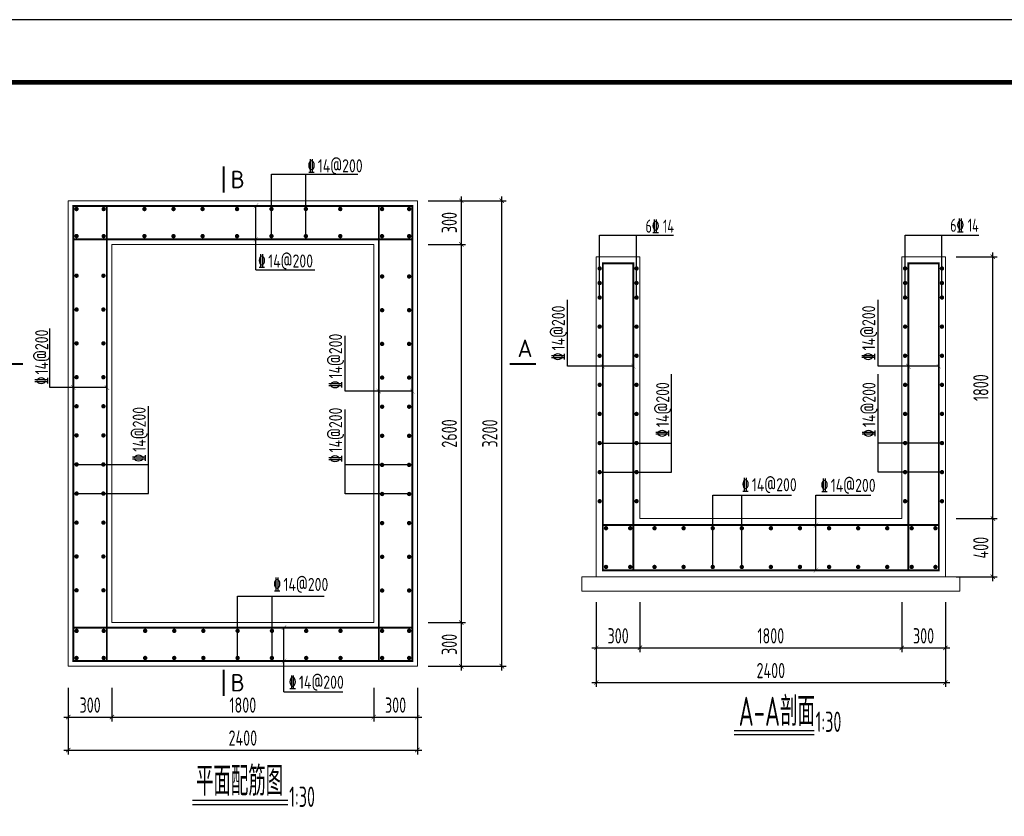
# Model space of a CAD drawing. Extents: x 1154951 to 1182252, y 3484725 to 3514600.
# Tile 4 of 55: x 1160615 to 1167385, y 3492020 to 3497496. Entities that reach past the tile are written whole.
import ezdxf
from ezdxf.enums import TextEntityAlignment as Align

# ---------------------------------------------------------------- set-up
doc = ezdxf.new("R2010")
doc.units = 0
doc.layers.get('0').update_dxf_attribs({"linetype": 'CONTINUOUS'})
doc.layers.get('Defpoints').update_dxf_attribs({"linetype": 'CONTINUOUS'})
for name, color, linetype in [('DIM', 4, 'CONTINUOUS'), ('GPSCOMMON', 7, 'CONTINUOUS'), ('REIN', 1, 'CONTINUOUS'), ('THICK', 6, 'CONTINUOUS')]:
    doc.layers.add(name, color=color, linetype=linetype)
doc.layers.add('JG', color=7, linetype='CONTINUOUS', lineweight=20)
doc.styles.add('gpshz', font='tssdeng.shx', dxfattribs={"width": 0.8, "height": 2.5, "bigfont": 'hztxt.shx'})
doc.styles.add('TSSD_Dimension', font='tssdeng.shx', dxfattribs={"width": 0.7, "bigfont": 'Hztxt.shx'})
doc.styles.add('TSSD_Rein', font='tssdeng.shx', dxfattribs={"width": 0.7, "bigfont": 'hztxt.shx'})
doc.styles.add('图签', font='txt', dxfattribs={"width": 0.66})
doc.dimstyles.new('TSSD_30_30', dxfattribs={"dimtxt": 105, "dimasz": 30, "dimexe": 30, "dimexo": 75, "dimgap": 30, "dimtad": 1, "dimdec": 0, "dimzin": 0, "dimdsep": 46, "dimtxsty": 'TSSD_Dimension', "dimblk": 'ARCHTICK', "dimblk1": 'ARCHTICK', "dimblk2": 'ARCHTICK', "dimcen": 0, "dimdle": 30, "dimclrt": 7, "dimadec": 0, "dimazin": 0, "dimtfac": 1, "dimtdec": 0, "dimtix": 1, "dimtmove": 2, "dimatfit": 3, "dimfxl": 0, "dimtolj": 1, "dimtzin": 0, "dimarcsym": 0})

# ---------------------------------------------------------------- blocks, each defined once
blk = doc.blocks.new('_ARCHTICK')
at = {"color": 0, "linetype": 'ByBlock', "const_width": 0.15}
blk.add_lwpolyline([(-0.5, -0.5), (0.5, 0.5)], dxfattribs=at)
blk = doc.blocks.new('*D366')
at = {"layer": 'Defpoints', "color": 0}
for p in [(1160949.5, 3492978), (1161249.5, 3492978), (1161249.5, 3492701.9)]:
    blk.add_point(p, dxfattribs=at)
at = {"layer": 'DIM', "color": 0, "lineweight": -2}
for p, q in [((1160949.5, 3492903), (1160949.5, 3492671.9)), ((1161249.5, 3492903), (1161249.5, 3492671.9)), ((1160919.5, 3492701.9), (1161279.5, 3492701.9))]:
    blk.add_line(p, q, dxfattribs=at)
at = {"layer": 'DIM', "color": 0, "lineweight": -2, "xscale": 30, "yscale": 30, "zscale": 30, "rotation": 180}
blk.add_blockref('_ARCHTICK', (1160949.5, 3492701.9), dxfattribs=at)
at = {"layer": 'DIM', "color": 0, "lineweight": -2, "xscale": 30, "yscale": 30, "zscale": 30}
blk.add_blockref('_ARCHTICK', (1161249.5, 3492701.9), dxfattribs=at)
at = {"layer": 'DIM', "color": 7, "insert": (1161099.5, 3492784.4), "char_height": 105, "attachment_point": 5, "style": 'TSSD_Dimension'}
blk.add_mtext('\\A1;300', dxfattribs=at)
blk = doc.blocks.new('*D367')
at = {"layer": 'Defpoints', "color": 0}
for p in [(1161249.5, 3492978), (1163049.5, 3492978), (1163049.5, 3492701.9)]:
    blk.add_point(p, dxfattribs=at)
at = {"layer": 'DIM', "color": 0, "lineweight": -2}
for p, q in [((1161249.5, 3492903), (1161249.5, 3492671.9)), ((1163049.5, 3492903), (1163049.5, 3492671.9)), ((1161219.5, 3492701.9), (1163079.5, 3492701.9))]:
    blk.add_line(p, q, dxfattribs=at)
at = {"layer": 'DIM', "color": 0, "lineweight": -2, "xscale": 30, "yscale": 30, "zscale": 30, "rotation": 180}
blk.add_blockref('_ARCHTICK', (1161249.5, 3492701.9), dxfattribs=at)
at = {"layer": 'DIM', "color": 0, "lineweight": -2, "xscale": 30, "yscale": 30, "zscale": 30}
blk.add_blockref('_ARCHTICK', (1163049.5, 3492701.9), dxfattribs=at)
at = {"layer": 'DIM', "color": 7, "insert": (1162149.5, 3492784.4), "char_height": 105, "attachment_point": 5, "style": 'TSSD_Dimension'}
blk.add_mtext('\\A1;1800', dxfattribs=at)
blk = doc.blocks.new('*D368')
at = {"layer": 'Defpoints', "color": 0}
for p in [(1163049.5, 3492978), (1163349.5, 3492978), (1163349.5, 3492701.9)]:
    blk.add_point(p, dxfattribs=at)
at = {"layer": 'DIM', "color": 0, "lineweight": -2}
for p, q in [((1163049.5, 3492903), (1163049.5, 3492671.9)), ((1163349.5, 3492903), (1163349.5, 3492671.9)), ((1163019.5, 3492701.9), (1163379.5, 3492701.9))]:
    blk.add_line(p, q, dxfattribs=at)
at = {"layer": 'DIM', "color": 0, "lineweight": -2, "xscale": 30, "yscale": 30, "zscale": 30, "rotation": 180}
blk.add_blockref('_ARCHTICK', (1163049.5, 3492701.9), dxfattribs=at)
at = {"layer": 'DIM', "color": 0, "lineweight": -2, "xscale": 30, "yscale": 30, "zscale": 30}
blk.add_blockref('_ARCHTICK', (1163349.5, 3492701.9), dxfattribs=at)
at = {"layer": 'DIM', "color": 7, "insert": (1163199.5, 3492784.4), "char_height": 105, "attachment_point": 5, "style": 'TSSD_Dimension'}
blk.add_mtext('\\A1;300', dxfattribs=at)
blk = doc.blocks.new('*D369')
at = {"layer": 'Defpoints', "color": 0}
for p in [(1160949.5, 3492978), (1163349.5, 3492978), (1163349.5, 3492475.3)]:
    blk.add_point(p, dxfattribs=at)
at = {"layer": 'DIM', "color": 0, "lineweight": -2}
for p, q in [((1160949.5, 3492903), (1160949.5, 3492445.3)), ((1163349.5, 3492903), (1163349.5, 3492445.3)), ((1160919.5, 3492475.3), (1163379.5, 3492475.3))]:
    blk.add_line(p, q, dxfattribs=at)
at = {"layer": 'DIM', "color": 0, "lineweight": -2, "xscale": 30, "yscale": 30, "zscale": 30, "rotation": 180}
blk.add_blockref('_ARCHTICK', (1160949.5, 3492475.3), dxfattribs=at)
at = {"layer": 'DIM', "color": 0, "lineweight": -2, "xscale": 30, "yscale": 30, "zscale": 30}
blk.add_blockref('_ARCHTICK', (1163349.5, 3492475.3), dxfattribs=at)
at = {"layer": 'DIM', "color": 7, "insert": (1162149.5, 3492557.8), "char_height": 105, "attachment_point": 5, "style": 'TSSD_Dimension'}
blk.add_mtext('\\A1;2400', dxfattribs=at)
blk = doc.blocks.new('*D370')
at = {"layer": 'Defpoints', "color": 0}
for p in [(1163349.5, 3496251.5), (1163349.5, 3495951.5), (1163651.4, 3495951.5)]:
    blk.add_point(p, dxfattribs=at)
at = {"layer": 'DIM', "color": 0, "lineweight": -2}
for p, q in [((1163424.5, 3496251.5), (1163681.4, 3496251.5)), ((1163651.4, 3496281.5), (1163651.4, 3495921.5)), ((1163424.5, 3495951.5), (1163681.4, 3495951.5))]:
    blk.add_line(p, q, dxfattribs=at)
at = {"layer": 'DIM', "color": 0, "lineweight": -2, "xscale": 30, "yscale": 30, "zscale": 30}
for p, rotation in [((1163651.4, 3496251.5), 90), ((1163651.4, 3495951.5), 270)]:
    blk.add_blockref('_ARCHTICK', p, dxfattribs=dict(at, rotation=rotation))
at = {"layer": 'DIM', "color": 7, "insert": (1163568.9, 3496101.5), "char_height": 105, "attachment_point": 5, "rotation": 90, "style": 'TSSD_Dimension'}
blk.add_mtext('\\A1;300', dxfattribs=at)
blk = doc.blocks.new('*D371')
at = {"layer": 'Defpoints', "color": 0}
for p in [(1163349.5, 3495951.5), (1163349.5, 3493351.5), (1163651.4, 3493351.5)]:
    blk.add_point(p, dxfattribs=at)
at = {"layer": 'DIM', "color": 0, "lineweight": -2}
for p, q in [((1163651.4, 3495981.5), (1163651.4, 3493321.5)), ((1163424.5, 3495951.5), (1163681.4, 3495951.5)), ((1163424.5, 3493351.5), (1163681.4, 3493351.5))]:
    blk.add_line(p, q, dxfattribs=at)
at = {"layer": 'DIM', "color": 0, "lineweight": -2, "xscale": 30, "yscale": 30, "zscale": 30}
for p, rotation in [((1163651.4, 3495951.5), 90), ((1163651.4, 3493351.5), 270)]:
    blk.add_blockref('_ARCHTICK', p, dxfattribs=dict(at, rotation=rotation))
at = {"layer": 'DIM', "color": 7, "insert": (1163568.9, 3494651.5), "char_height": 105, "attachment_point": 5, "rotation": 90, "style": 'TSSD_Dimension'}
blk.add_mtext('\\A1;2600', dxfattribs=at)
blk = doc.blocks.new('*D372')
at = {"layer": 'Defpoints', "color": 0}
for p in [(1163349.5, 3493351.5), (1163349.5, 3493051.5), (1163651.4, 3493051.5)]:
    blk.add_point(p, dxfattribs=at)
at = {"layer": 'DIM', "color": 0, "lineweight": -2}
for p, q in [((1163651.4, 3493381.5), (1163651.4, 3493021.5)), ((1163424.5, 3493351.5), (1163681.4, 3493351.5)), ((1163424.5, 3493051.5), (1163681.4, 3493051.5))]:
    blk.add_line(p, q, dxfattribs=at)
at = {"layer": 'DIM', "color": 0, "lineweight": -2, "xscale": 30, "yscale": 30, "zscale": 30}
for p, rotation in [((1163651.4, 3493351.5), 90), ((1163651.4, 3493051.5), 270)]:
    blk.add_blockref('_ARCHTICK', p, dxfattribs=dict(at, rotation=rotation))
at = {"layer": 'DIM', "color": 7, "insert": (1163568.9, 3493201.5), "char_height": 105, "attachment_point": 5, "rotation": 90, "style": 'TSSD_Dimension'}
blk.add_mtext('\\A1;300', dxfattribs=at)
blk = doc.blocks.new('*D373')
at = {"layer": 'Defpoints', "color": 0}
for p in [(1163349.5, 3496251.5), (1163929.8, 3496251.5), (1163349.5, 3493051.5)]:
    blk.add_point(p, dxfattribs=at)
at = {"layer": 'DIM', "color": 0, "lineweight": -2}
for p, q in [((1163424.5, 3496251.5), (1163959.8, 3496251.5)), ((1163929.8, 3493021.5), (1163929.8, 3496281.5)), ((1163424.5, 3493051.5), (1163959.8, 3493051.5))]:
    blk.add_line(p, q, dxfattribs=at)
at = {"layer": 'DIM', "color": 0, "lineweight": -2, "xscale": 30, "yscale": 30, "zscale": 30}
for p, rotation in [((1163929.8, 3496251.5), 90), ((1163929.8, 3493051.5), 270)]:
    blk.add_blockref('_ARCHTICK', p, dxfattribs=dict(at, rotation=rotation))
at = {"layer": 'DIM', "color": 7, "insert": (1163847.3, 3494651.5), "char_height": 105, "attachment_point": 5, "rotation": 90, "style": 'TSSD_Dimension'}
blk.add_mtext('\\A1;3200', dxfattribs=at)
blk = doc.blocks.new('*D374')
at = {"layer": 'Defpoints', "color": 0}
for p in [(1164579.5, 3493566.6), (1164879.5, 3493566.6), (1164879.5, 3493177.9)]:
    blk.add_point(p, dxfattribs=at)
at = {"layer": 'DIM', "color": 0, "lineweight": -2}
for p, q in [((1164579.5, 3493491.6), (1164579.5, 3493147.9)), ((1164879.5, 3493491.6), (1164879.5, 3493147.9)), ((1164549.5, 3493177.9), (1164909.5, 3493177.9))]:
    blk.add_line(p, q, dxfattribs=at)
at = {"layer": 'DIM', "color": 0, "lineweight": -2, "xscale": 30, "yscale": 30, "zscale": 30, "rotation": 180}
blk.add_blockref('_ARCHTICK', (1164579.5, 3493177.9), dxfattribs=at)
at = {"layer": 'DIM', "color": 0, "lineweight": -2, "xscale": 30, "yscale": 30, "zscale": 30}
blk.add_blockref('_ARCHTICK', (1164879.5, 3493177.9), dxfattribs=at)
at = {"layer": 'DIM', "color": 7, "insert": (1164729.5, 3493260.4), "char_height": 105, "attachment_point": 5, "style": 'TSSD_Dimension'}
blk.add_mtext('\\A1;300', dxfattribs=at)
blk = doc.blocks.new('*D375')
at = {"layer": 'Defpoints', "color": 0}
for p in [(1164879.5, 3493566.6), (1166679.5, 3493566.6), (1166679.5, 3493177.9)]:
    blk.add_point(p, dxfattribs=at)
at = {"layer": 'DIM', "color": 0, "lineweight": -2}
for p, q in [((1164879.5, 3493491.6), (1164879.5, 3493147.9)), ((1166679.5, 3493491.6), (1166679.5, 3493147.9)), ((1164849.5, 3493177.9), (1166709.5, 3493177.9))]:
    blk.add_line(p, q, dxfattribs=at)
at = {"layer": 'DIM', "color": 0, "lineweight": -2, "xscale": 30, "yscale": 30, "zscale": 30, "rotation": 180}
blk.add_blockref('_ARCHTICK', (1164879.5, 3493177.9), dxfattribs=at)
at = {"layer": 'DIM', "color": 0, "lineweight": -2, "xscale": 30, "yscale": 30, "zscale": 30}
blk.add_blockref('_ARCHTICK', (1166679.5, 3493177.9), dxfattribs=at)
at = {"layer": 'DIM', "color": 7, "insert": (1165779.5, 3493260.4), "char_height": 105, "attachment_point": 5, "style": 'TSSD_Dimension'}
blk.add_mtext('\\A1;1800', dxfattribs=at)
blk = doc.blocks.new('*D376')
at = {"layer": 'Defpoints', "color": 0}
for p in [(1166679.5, 3493566.6), (1166979.5, 3493566.6), (1166979.5, 3493177.9)]:
    blk.add_point(p, dxfattribs=at)
at = {"layer": 'DIM', "color": 0, "lineweight": -2}
for p, q in [((1166679.5, 3493491.6), (1166679.5, 3493147.9)), ((1166979.5, 3493491.6), (1166979.5, 3493147.9)), ((1166649.5, 3493177.9), (1167009.5, 3493177.9))]:
    blk.add_line(p, q, dxfattribs=at)
at = {"layer": 'DIM', "color": 0, "lineweight": -2, "xscale": 30, "yscale": 30, "zscale": 30, "rotation": 180}
blk.add_blockref('_ARCHTICK', (1166679.5, 3493177.9), dxfattribs=at)
at = {"layer": 'DIM', "color": 0, "lineweight": -2, "xscale": 30, "yscale": 30, "zscale": 30}
blk.add_blockref('_ARCHTICK', (1166979.5, 3493177.9), dxfattribs=at)
at = {"layer": 'DIM', "color": 7, "insert": (1166829.5, 3493260.4), "char_height": 105, "attachment_point": 5, "style": 'TSSD_Dimension'}
blk.add_mtext('\\A1;300', dxfattribs=at)
blk = doc.blocks.new('*D377')
at = {"layer": 'Defpoints', "color": 0}
for p in [(1164579.5, 3493566.6), (1166979.5, 3493566.6), (1166979.5, 3492939.3)]:
    blk.add_point(p, dxfattribs=at)
at = {"layer": 'DIM', "color": 0, "lineweight": -2}
for p, q in [((1164579.5, 3493491.6), (1164579.5, 3492909.3)), ((1166979.5, 3493491.6), (1166979.5, 3492909.3)), ((1164549.5, 3492939.3), (1167009.5, 3492939.3))]:
    blk.add_line(p, q, dxfattribs=at)
at = {"layer": 'DIM', "color": 0, "lineweight": -2, "xscale": 30, "yscale": 30, "zscale": 30, "rotation": 180}
blk.add_blockref('_ARCHTICK', (1164579.5, 3492939.3), dxfattribs=at)
at = {"layer": 'DIM', "color": 0, "lineweight": -2, "xscale": 30, "yscale": 30, "zscale": 30}
blk.add_blockref('_ARCHTICK', (1166979.5, 3492939.3), dxfattribs=at)
at = {"layer": 'DIM', "color": 7, "insert": (1165779.5, 3493021.8), "char_height": 105, "attachment_point": 5, "style": 'TSSD_Dimension'}
blk.add_mtext('\\A1;2400', dxfattribs=at)
blk = doc.blocks.new('*D378')
at = {"layer": 'Defpoints', "color": 0}
for p in [(1166979.5, 3494066.6), (1167305.6, 3494066.6), (1166979.5, 3493666.6)]:
    blk.add_point(p, dxfattribs=at)
at = {"layer": 'DIM', "color": 0, "lineweight": -2}
for p, q in [((1167054.5, 3494066.6), (1167335.6, 3494066.6)), ((1167305.6, 3493636.6), (1167305.6, 3494096.6)), ((1167054.5, 3493666.6), (1167335.6, 3493666.6))]:
    blk.add_line(p, q, dxfattribs=at)
at = {"layer": 'DIM', "color": 0, "lineweight": -2, "xscale": 30, "yscale": 30, "zscale": 30}
for p, rotation in [((1167305.6, 3494066.6), 90), ((1167305.6, 3493666.6), 270)]:
    blk.add_blockref('_ARCHTICK', p, dxfattribs=dict(at, rotation=rotation))
at = {"layer": 'DIM', "color": 7, "insert": (1167223.1, 3493866.6), "char_height": 105, "attachment_point": 5, "rotation": 90, "style": 'TSSD_Dimension'}
blk.add_mtext('\\A1;400', dxfattribs=at)
blk = doc.blocks.new('*D379')
at = {"layer": 'Defpoints', "color": 0}
for p in [(1166979.5, 3495866.6), (1167305.6, 3495866.6), (1166979.5, 3494066.6)]:
    blk.add_point(p, dxfattribs=at)
at = {"layer": 'DIM', "color": 0, "lineweight": -2}
for p, q in [((1167305.6, 3494036.6), (1167305.6, 3495896.6)), ((1167054.5, 3495866.6), (1167335.6, 3495866.6)), ((1167054.5, 3494066.6), (1167335.6, 3494066.6))]:
    blk.add_line(p, q, dxfattribs=at)
at = {"layer": 'DIM', "color": 0, "lineweight": -2, "xscale": 30, "yscale": 30, "zscale": 30}
for p, rotation in [((1167305.6, 3495866.6), 90), ((1167305.6, 3494066.6), 270)]:
    blk.add_blockref('_ARCHTICK', p, dxfattribs=dict(at, rotation=rotation))
at = {"layer": 'DIM', "color": 7, "insert": (1167223.1, 3494966.6), "char_height": 105, "attachment_point": 5, "rotation": 90, "style": 'TSSD_Dimension'}
blk.add_mtext('\\A1;1800', dxfattribs=at)
blk = doc.blocks.new('*U288')
at = {"color": 0}
blk.add_lwpolyline([(0, 0), (420, 0), (420, 297), (0, 297)], close=True, dxfattribs=at)
at = {"color": 0, "const_width": 0.75}
blk.add_lwpolyline([(410, 10), (410, 287), (25, 287), (25, 10), (410, 10)], dxfattribs=at)
at = {"color": 0, "linetype": 'Continuous', "style": '图签', "flags": 8}
for tag, width, p, p2 in [('设计总负责', 0.611046, (130.25, 28.99), (141.11, 28.99)), ('工程名称', 2.988281, (283.25, 28.99), (325.75, 28.99)), ('图纸编号', 2.575163, (345.13, 28.99), (381.76, 28.99)), ('子项名称', 2.988281, (283.25, 20.99), (325.75, 20.99))]:
    blk.add_attdef(tag, text='', height=2.5, dxfattribs=dict(at, width=width)).set_placement(p, p2, align=Align.FIT)
at = {"color": 0, "linetype": 'Continuous', "ltscale": 0.055, "style": '图签', "flags": 8}
for tag, width, p, p2 in [('审定', 1.617188, (172.25, 28.99), (183.75, 28.99)), ('设计', 1.617188, (214.25, 28.99), (225.75, 28.99)), ('工程编号', 0.738284, (256.25, 28.99), (266.75, 28.99)), ('版本', 1.530605, (397.87, 28.99), (408.75, 28.99)), ('设计负责', 0.763807, (130.25, 20.99), (141.11, 20.99)), ('审核', 1.617188, (172.25, 20.99), (183.75, 20.99)), ('注册工程师', 0.646875, (214.25, 20.99), (225.75, 20.99)), ('图纸比例', 0.738284, (256.25, 20.99), (266.75, 20.99)), ('专业负责', 0.763807, (130.25, 12.65), (141.11, 12.65)), ('校核', 1.617188, (172.25, 12.65), (183.75, 12.65)), ('注册建筑师', 0.646875, (214.25, 12.65), (225.75, 12.65)), ('出图日期', 0.738284, (256.25, 12.65), (266.75, 12.65))]:
    blk.add_attdef(tag, text='', height=2.5, dxfattribs=dict(at, width=width)).set_placement(p, p2, align=Align.FIT)
at = {"color": 0, "linetype": 'Continuous', "style": '图签'}
for tag, p, width in [('设计证书', (43.26, 16.37), 1.55), ('咨询证书', (43.26, 12.88), 0.9)]:
    blk.add_attdef(tag, p, '', height=2, dxfattribs=dict(at, width=width))
at = {"color": 0, "linetype": 'Continuous', "style": '图签', "width": 0.85}
for tag, height, p in [('图纸名称_2_1', 2.2, (305.02, 15.12)), ('图纸名称_1_1', 2.5, (305.02, 13.35)), ('图纸名称_2_2', 2.2, (305.02, 11.51))]:
    blk.add_attdef(tag, text='', height=height, dxfattribs=at).set_placement(p, align=Align.CENTER)
blk = doc.blocks.new('20180504.1552415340')
for p, q in [((1162346.1, 3496008.4), (1162346.1, 3496433.5)), ((1162346.1, 3496433.5), (1162940.9, 3496433.5)), ((1162582.8, 3496008.4), (1162582.8, 3496433.5)), ((1162239, 3495776), (1162239, 3496216.5)), ((1164602.7, 3495586.1), (1164602.7, 3496015.4)), ((1164602.7, 3496015.4), (1165109.7, 3496015.4)), ((1164856.2, 3495586.1), (1164856.2, 3496015.4)), ((1166702.7, 3495586.1), (1166702.7, 3496015.4)), ((1166702.7, 3496015.4), (1167209.7, 3496015.4)), ((1166956.2, 3495586.1), (1166956.2, 3496015.4)), ((1162239, 3495776), (1162643.4, 3495776)), ((1164381.9, 3495113.8), (1164381.9, 3495569.9)), ((1166516.5, 3495113.8), (1166516.5, 3495569.9)), ((1160822.7, 3494967.9), (1160822.7, 3495372.4)), ((1162853, 3494942.2), (1162853, 3495323.6)), ((1164834.5, 3495113.8), (1164381.9, 3495113.8)), ((1166934.5, 3495113.8), (1166516.5, 3495113.8)), ((1165097.5, 3494386), (1165097.5, 3495059.4)), ((1166516.4, 3494386), (1166516.4, 3495059.4)), ((1161214.5, 3494967.9), (1160822.7, 3494967.9)), ((1163314.5, 3494942.2), (1162853, 3494942.2)), ((1161501.1, 3494238.6), (1161501.1, 3494838.9)), ((1162853, 3494235.6), (1162853, 3494817)), ((1164602.7, 3494586), (1165097.5, 3494586)), ((1166956.2, 3494586), (1166516.4, 3494586)), ((1161006.3, 3494438.6), (1161501.1, 3494438.6)), ((1163292.8, 3494435.6), (1162853, 3494435.6)), ((1164602.7, 3494386), (1165097.5, 3494386)), ((1166956.2, 3494386), (1166516.4, 3494386)), ((1161006.3, 3494238.6), (1161501.1, 3494238.6)), ((1163292.8, 3494235.6), (1162853, 3494235.6)), ((1165379.9, 3493734), (1165379.9, 3494227.3)), ((1165379.9, 3494227.3), (1165922.1, 3494227.3)), ((1165579.9, 3493734), (1165579.9, 3494227.3)), ((1166088.7, 3493711.6), (1166088.7, 3494227.3)), ((1166088.7, 3494227.3), (1166467.9, 3494227.3)), ((1162113.7, 3493108.2), (1162113.7, 3493533.3)), ((1162113.7, 3493533.3), (1162708.4, 3493533.3)), ((1162350.4, 3493108.2), (1162350.4, 3493533.3)), ((1162432.1, 3492876), (1162432.1, 3493316.5)), ((1162432.1, 3492876), (1162836.4, 3492876)), ((1165527.1, 3492609.5), (1166077.5, 3492609.5)), ((1165527.1, 3492581.1), (1166077.5, 3492581.1)), ((1161802.5, 3492129.8), (1162458.7, 3492129.8)), ((1161802.5, 3492101.4), (1162458.7, 3492101.4))]:
    blk.add_line(p, q)
at = {"const_width": 2}
for points in [[(1162255.4, 3496234.4), (1162224.8, 3496200.8)], [(1162254.3, 3496003.3), (1162223.7, 3495969.7)], [(1164609.2, 3495130.6), (1164639.8, 3495096.9)], [(1164819.2, 3495130.6), (1164849.8, 3495096.9)], [(1166709.2, 3495130.6), (1166739.8, 3495096.9)], [(1166919.2, 3495130.6), (1166949.8, 3495096.9)], [(1160969.2, 3494984.8), (1160999.8, 3494951.1)], [(1161199.2, 3494984.8), (1161229.8, 3494951.1)], [(1163069.2, 3494959), (1163099.8, 3494925.4)], [(1163299.2, 3494959), (1163329.8, 3494925.4)], [(1166105, 3494038.4), (1166074.4, 3494004.7)], [(1166105, 3493728.4), (1166074.4, 3493694.7)], [(1162448.4, 3493334.4), (1162417.8, 3493300.8)], [(1162447.4, 3493103.3), (1162416.8, 3493069.7)]]:
    blk.add_lwpolyline(points, dxfattribs=at)
at = {"layer": 'JG'}
for p, q in [((1160949.5, 3493051.5), (1160949.5, 3496251.5)), ((1160949.5, 3496251.5), (1163349.5, 3496251.5)), ((1163349.5, 3496251.5), (1163349.5, 3493051.5)), ((1161214.5, 3495986.5), (1163084.5, 3495986.5)), ((1161214.5, 3493316.5), (1161214.5, 3495986.5)), ((1163084.5, 3495986.5), (1163084.5, 3493316.5)), ((1161249.5, 3495951.5), (1163049.5, 3495951.5)), ((1161249.5, 3493351.5), (1161249.5, 3495951.5)), ((1163049.5, 3495951.5), (1163049.5, 3493351.5)), ((1164579.5, 3493666.6), (1164579.5, 3495866.6)), ((1164879.5, 3495866.6), (1164579.5, 3495866.6)), ((1164879.5, 3494066.6), (1164879.5, 3495866.6)), ((1166679.5, 3494066.6), (1166679.5, 3495866.6)), ((1166979.5, 3495866.6), (1166679.5, 3495866.6)), ((1166979.5, 3495866.6), (1166979.5, 3493666.6)), ((1166679.5, 3494066.6), (1164879.5, 3494066.6)), ((1166679.5, 3494021.6), (1164879.5, 3494021.6)), ((1164579.5, 3493666.6), (1164479.5, 3493666.6)), ((1164479.5, 3493666.6), (1164479.5, 3493566.6)), ((1166979.5, 3493666.6), (1164579.5, 3493666.6)), ((1166979.5, 3493666.6), (1167079.5, 3493666.6)), ((1167079.5, 3493666.6), (1167079.5, 3493566.6)), ((1164479.5, 3493566.6), (1167079.5, 3493566.6)), ((1163084.5, 3493316.5), (1161214.5, 3493316.5)), ((1163049.5, 3493351.5), (1161249.5, 3493351.5)), ((1160949.5, 3493051.5), (1163349.5, 3493051.5))]:
    blk.add_line(p, q, dxfattribs=at)
at = {"layer": 'REIN', "const_width": 13.5}
for points in [[(1160984.5, 3496216.5), (1163314.5, 3496216.5), (1163314.5, 3493086.5), (1160984.5, 3493086.5), (1160984.5, 3496216.5)], [(1161214.5, 3495986.5), (1163084.5, 3495986.5), (1163084.5, 3493316.5), (1161214.5, 3493316.5), (1161214.5, 3496216.5)], [(1163084.5, 3495986.5), (1163084.5, 3496216.5)], [(1161214.5, 3495986.5), (1160984.5, 3495986.5)], [(1163084.5, 3495986.5), (1163314.5, 3495986.5)], [(1164624.5, 3493711.6), (1164624.5, 3495821.6), (1164834.5, 3495821.6), (1164834.5, 3494021.6), (1166724.5, 3494021.6), (1166724.5, 3495821.6), (1166934.5, 3495821.6), (1166934.5, 3493711.6), (1164624.5, 3493711.6)], [(1164834.5, 3494021.6), (1164624.5, 3494021.6)], [(1164834.5, 3494021.6), (1164834.5, 3493711.6)], [(1166724.5, 3494021.6), (1166724.5, 3493711.6)], [(1166724.5, 3494021.6), (1166934.5, 3494021.6)], [(1161214.5, 3493316.5), (1160984.5, 3493316.5)], [(1161214.5, 3493316.5), (1161214.5, 3493086.5)], [(1163084.5, 3493316.5), (1163314.5, 3493316.5)], [(1163084.5, 3493316.5), (1163084.5, 3493086.5)]]:
    blk.add_lwpolyline(points, dxfattribs=at)
at = {"layer": 'REIN', "const_width": 15}
for points in [[(1161013.7, 3496194.7, 1), (1160998.7, 3496194.7, 1)], [(1161200.2, 3496194.7, 1), (1161185.2, 3496194.7, 1)], [(1161480.3, 3496194.7, 1), (1161465.3, 3496194.7, 1)], [(1161680.3, 3496194.7, 1), (1161665.3, 3496194.7, 1)], [(1161880.3, 3496194.7, 1), (1161865.3, 3496194.7, 1)], [(1162117, 3496194.7, 1), (1162102, 3496194.7, 1)], [(1162353.6, 3496194.7, 1), (1162338.6, 3496194.7, 1)], [(1162590.3, 3496194.7, 1), (1162575.3, 3496194.7, 1)], [(1162826.9, 3496194.7, 1), (1162811.9, 3496194.7, 1)], [(1163113.9, 3496194.7, 1), (1163098.9, 3496194.7, 1)], [(1163300.3, 3496194.7, 1), (1163285.3, 3496194.7, 1)], [(1161013.8, 3496009.1, 1), (1160998.8, 3496009.1, 1)], [(1161200.2, 3496008.4, 1), (1161185.2, 3496008.4, 1)], [(1161480.3, 3496008.4, 1), (1161465.3, 3496008.4, 1)], [(1161680.3, 3496008.4, 1), (1161665.3, 3496008.4, 1)], [(1161880.3, 3496008.4, 1), (1161865.3, 3496008.4, 1)], [(1162117, 3496008.4, 1), (1162102, 3496008.4, 1)], [(1162353.6, 3496008.4, 1), (1162338.6, 3496008.4, 1)], [(1162590.3, 3496008.4, 1), (1162575.3, 3496008.4, 1)], [(1162826.9, 3496008.4, 1), (1162811.9, 3496008.4, 1)], [(1163113.9, 3496008.4, 1), (1163098.9, 3496008.4, 1)], [(1163300.3, 3496008.3, 1), (1163285.3, 3496008.3, 1)], [(1161013.8, 3495736.3, 1), (1160998.8, 3495736.3, 1)], [(1161198.3, 3495736.3, 1), (1161183.3, 3495736.3, 1)], [(1164610.2, 3495786.1, 1), (1164595.2, 3495786.1, 1)], [(1164863.7, 3495786.1, 1), (1164848.7, 3495786.1, 1)], [(1166695.2, 3495786.1, -1), (1166710.2, 3495786.1, -1)], [(1166948.7, 3495786.1, -1), (1166963.7, 3495786.1, -1)], [(1163114.5, 3495731.1, 1), (1163099.5, 3495731.1, 1)], [(1163300.3, 3495731.1, 1), (1163285.3, 3495731.1, 1)], [(1164610.2, 3495686.1, 1), (1164595.2, 3495686.1, 1)], [(1164863.7, 3495686.1, 1), (1164848.7, 3495686.1, 1)], [(1166695.2, 3495686.1, -1), (1166710.2, 3495686.1, -1)], [(1166948.7, 3495686.1, -1), (1166963.7, 3495686.1, -1)], [(1164610.2, 3495586.1, 1), (1164595.2, 3495586.1, 1)], [(1164863.7, 3495586.1, 1), (1164848.7, 3495586.1, 1)], [(1166695.2, 3495586.1, -1), (1166710.2, 3495586.1, -1)], [(1166948.7, 3495586.1, -1), (1166963.7, 3495586.1, -1)], [(1161013.8, 3495503.7, 1), (1160998.8, 3495503.7, 1)], [(1161198.3, 3495503.7, 1), (1161183.3, 3495503.7, 1)], [(1163114.5, 3495499.2, 1), (1163099.5, 3495499.2, 1)], [(1163300.3, 3495499.2, 1), (1163285.3, 3495499.2, 1)], [(1164610.2, 3495386, 1), (1164595.2, 3495386, 1)], [(1164863.7, 3495386, 1), (1164848.7, 3495386, 1)], [(1166695.2, 3495386, -1), (1166710.2, 3495386, -1)], [(1166948.7, 3495386, -1), (1166963.7, 3495386, -1)], [(1161013.8, 3495271.2, 1), (1160998.8, 3495271.2, 1)], [(1161198.3, 3495271.2, 1), (1161183.3, 3495271.2, 1)], [(1163114.5, 3495267.4, 1), (1163099.5, 3495267.4, 1)], [(1163300.3, 3495267.4, 1), (1163285.3, 3495267.4, 1)], [(1164610.2, 3495186, 1), (1164595.2, 3495186, 1)], [(1164863.7, 3495186, 1), (1164848.7, 3495186, 1)], [(1166695.2, 3495186, -1), (1166710.2, 3495186, -1)], [(1166948.7, 3495186, -1), (1166963.7, 3495186, -1)], [(1161013.8, 3495038.6, 1), (1160998.8, 3495038.6, 1)], [(1161198.3, 3495038.6, 1), (1161183.3, 3495038.6, 1)], [(1163114.5, 3495035.6, 1), (1163099.5, 3495035.6, 1)], [(1163300.3, 3495035.6, 1), (1163285.3, 3495035.6, 1)], [(1164610.2, 3494986, 1), (1164595.2, 3494986, 1)], [(1164863.7, 3494986, 1), (1164848.7, 3494986, 1)], [(1166695.2, 3494986, -1), (1166710.2, 3494986, -1)], [(1166948.7, 3494986, -1), (1166963.7, 3494986, -1)], [(1161013.8, 3494838.6, 1), (1160998.8, 3494838.6, 1)], [(1161198.3, 3494838.6, 1), (1161183.3, 3494838.6, 1)], [(1163114.5, 3494835.6, 1), (1163099.5, 3494835.6, 1)], [(1163300.3, 3494835.6, 1), (1163285.3, 3494835.6, 1)], [(1164610.2, 3494786, 1), (1164595.2, 3494786, 1)], [(1164863.7, 3494786, 1), (1164848.7, 3494786, 1)], [(1166695.2, 3494786, -1), (1166710.2, 3494786, -1)], [(1166948.7, 3494786, -1), (1166963.7, 3494786, -1)], [(1161013.8, 3494638.6, 1), (1160998.8, 3494638.6, 1)], [(1161198.3, 3494638.6, 1), (1161183.3, 3494638.6, 1)], [(1163114.5, 3494635.6, 1), (1163099.5, 3494635.6, 1)], [(1163300.3, 3494635.6, 1), (1163285.3, 3494635.6, 1)], [(1164610.2, 3494586, 1), (1164595.2, 3494586, 1)], [(1164863.7, 3494586, 1), (1164848.7, 3494586, 1)], [(1166695.2, 3494586, -1), (1166710.2, 3494586, -1)], [(1166948.7, 3494586, -1), (1166963.7, 3494586, -1)], [(1161013.8, 3494438.6, 1), (1160998.8, 3494438.6, 1)], [(1161198.3, 3494438.6, 1), (1161183.3, 3494438.6, 1)], [(1163114.5, 3494435.6, 1), (1163099.5, 3494435.6, 1)], [(1163300.3, 3494435.6, 1), (1163285.3, 3494435.6, 1)], [(1164610.2, 3494386, 1), (1164595.2, 3494386, 1)], [(1164863.7, 3494386, 1), (1164848.7, 3494386, 1)], [(1166695.2, 3494386, -1), (1166710.2, 3494386, -1)], [(1166948.7, 3494386, -1), (1166963.7, 3494386, -1)], [(1161013.8, 3494238.6, 1), (1160998.8, 3494238.6, 1)], [(1161198.3, 3494238.6, 1), (1161183.3, 3494238.6, 1)], [(1163114.5, 3494235.6, 1), (1163099.5, 3494235.6, 1)], [(1163300.3, 3494235.6, 1), (1163285.3, 3494235.6, 1)], [(1164610.2, 3494186, 1), (1164595.2, 3494186, 1)], [(1164863.7, 3494186, 1), (1164848.7, 3494186, 1)], [(1166695.2, 3494186, -1), (1166710.2, 3494186, -1)], [(1166948.7, 3494186, -1), (1166963.7, 3494186, -1)], [(1161013.8, 3494038.6, 1), (1160998.8, 3494038.6, 1)], [(1161198.3, 3494038.6, 1), (1161183.3, 3494038.6, 1)], [(1163114.5, 3494035.6, 1), (1163099.5, 3494035.6, 1)], [(1163300.3, 3494035.6, 1), (1163285.3, 3494035.6, 1)], [(1164653.8, 3494000.2, 1), (1164638.8, 3494000.2, 1)], [(1164820.2, 3494000.2, 1), (1164805.2, 3494000.2, 1)], [(1164987.4, 3494000.2, 1), (1164972.4, 3494000.2, 1)], [(1165187.4, 3494000.2, 1), (1165172.4, 3494000.2, 1)], [(1165387.4, 3494000.2, 1), (1165372.4, 3494000.2, 1)], [(1165587.4, 3494000.2, 1), (1165572.4, 3494000.2, 1)], [(1165787.4, 3494000.2, 1), (1165772.4, 3494000.2, 1)], [(1165987.4, 3494000.2, 1), (1165972.4, 3494000.2, 1)], [(1166187.4, 3494000.2, 1), (1166172.4, 3494000.2, 1)], [(1166387.4, 3494000.2, 1), (1166372.4, 3494000.2, 1)], [(1166587.4, 3494000.2, 1), (1166572.4, 3494000.2, 1)], [(1166755.4, 3494000.2, 1), (1166740.4, 3494000.2, 1)], [(1166919, 3494000.2, 1), (1166904, 3494000.2, 1)], [(1161013.8, 3493806, 1), (1160998.8, 3493806, 1)], [(1161198.3, 3493806, 1), (1161183.3, 3493806, 1)], [(1163114.5, 3493803.7, 1), (1163099.5, 3493803.7, 1)], [(1163300.3, 3493803.7, 1), (1163285.3, 3493803.7, 1)], [(1164653.8, 3493734, 1), (1164638.8, 3493734, 1)], [(1164820.2, 3493734, 1), (1164805.2, 3493734, 1)], [(1164987.4, 3493734, 1), (1164972.4, 3493734, 1)], [(1165187.4, 3493734, 1), (1165172.4, 3493734, 1)], [(1165387.4, 3493734, 1), (1165372.4, 3493734, 1)], [(1165587.4, 3493734, 1), (1165572.4, 3493734, 1)], [(1165787.4, 3493734, 1), (1165772.4, 3493734, 1)], [(1165987.4, 3493734, 1), (1165972.4, 3493734, 1)], [(1166187.4, 3493734, 1), (1166172.4, 3493734, 1)], [(1166387.4, 3493734, 1), (1166372.4, 3493734, 1)], [(1166587.4, 3493734, 1), (1166572.4, 3493734, 1)], [(1166755.4, 3493734, 1), (1166740.4, 3493734, 1)], [(1166919, 3493734, 1), (1166904, 3493734, 1)], [(1161013.8, 3493573.4, 1), (1160998.8, 3493573.4, 1)], [(1161198.3, 3493573.4, 1), (1161183.3, 3493573.4, 1)], [(1163114.5, 3493571.9, 1), (1163099.5, 3493571.9, 1)], [(1163300.3, 3493571.9, 1), (1163285.3, 3493571.9, 1)], [(1161013.8, 3493294.4, 1), (1160998.8, 3493294.4, 1)], [(1161200.3, 3493294.4, 1), (1161185.3, 3493294.4, 1)], [(1161485.4, 3493294.7, 1), (1161470.4, 3493294.7, 1)], [(1161685.4, 3493294.7, 1), (1161670.4, 3493294.7, 1)], [(1161885.4, 3493294.7, 1), (1161870.4, 3493294.7, 1)], [(1162121.2, 3493294.7, 1), (1162106.2, 3493294.7, 1)], [(1162357, 3493294.7, 1), (1162342, 3493294.7, 1)], [(1162592.8, 3493294.7, 1), (1162577.8, 3493294.7, 1)], [(1162828.6, 3493294.7, 1), (1162813.6, 3493294.7, 1)], [(1163114.3, 3493294.8, 1), (1163099.3, 3493294.8, 1)], [(1163300.3, 3493294.7, 1), (1163285.3, 3493294.7, 1)], [(1161013.8, 3493108.2, 1), (1160998.8, 3493108.2, 1)], [(1161200.3, 3493108.2, 1), (1161185.3, 3493108.2, 1)], [(1161485.4, 3493108.2, 1), (1161470.4, 3493108.2, 1)], [(1161685.4, 3493108.2, 1), (1161670.4, 3493108.2, 1)], [(1161885.4, 3493108.2, 1), (1161870.4, 3493108.2, 1)], [(1162121.2, 3493108.2, 1), (1162106.2, 3493108.2, 1)], [(1162357, 3493108.2, 1), (1162342, 3493108.2, 1)], [(1162592.8, 3493108.2, 1), (1162577.8, 3493108.2, 1)], [(1162828.6, 3493108.2, 1), (1162813.6, 3493108.2, 1)], [(1163114.3, 3493108.2, 1), (1163099.3, 3493108.2, 1)], [(1163300.3, 3493108.2, 1), (1163285.3, 3493108.2, 1)]]:
    blk.add_lwpolyline(points, format="xyb", close=True, dxfattribs=at)
at = {"layer": 'THICK', "const_width": 15}
for points in [[(1162018.1, 3496307.7), (1162018.1, 3496487.7)], [(1160638.4, 3495129.8), (1160458.4, 3495129.8)], [(1163984.9, 3495129.8), (1164164.9, 3495129.8)], [(1162018.1, 3493027.9), (1162018.1, 3492847.9)]]:
    blk.add_lwpolyline(points, dxfattribs=at)
at = {"layer": 'GPSCOMMON', "xscale": 43, "yscale": 43, "zscale": 43}
blk.add_blockref('*U288', (1159120.4, 3484725.3), dxfattribs=at)
for s, height, style, width, p in [('%%132', 90, 'TSSD_Rein', 0.7, (1162594.6, 3496448.3)), ('14@200', 90, 'gpshz', 0.8, (1162664.7, 3496446.7)), ('6  14', 90, 'gpshz', 0.7, (1164918.1, 3496032)), ('%%132', 90, 'TSSD_Rein', 0.7, (1164960.6, 3496032.7)), ('6  14', 90, 'gpshz', 0.7, (1167013.2, 3496037.8)), ('%%132', 90, 'TSSD_Rein', 0.7, (1167055.8, 3496038.5)), ('%%132', 90, 'TSSD_Rein', 0.7, (1162253.4, 3495794)), ('14@200', 90, 'gpshz', 0.8, (1162323.6, 3495792.4)), ('%%132', 90, 'TSSD_Rein', 0.7, (1165578.9, 3494256.1)), ('14@200', 90, 'gpshz', 0.8, (1165649, 3494254.4)), ('%%132', 90, 'TSSD_Rein', 0.7, (1166121.4, 3494251.7)), ('14@200', 90, 'gpshz', 0.8, (1166191.5, 3494250)), ('%%132', 90, 'TSSD_Rein', 0.7, (1162358.4, 3493570.5)), ('14@200', 90, 'gpshz', 0.8, (1162428.5, 3493568.9)), ('%%132', 90, 'TSSD_Rein', 0.7, (1162465, 3492898.1)), ('14@200', 90, 'gpshz', 0.8, (1162535.1, 3492896.4)), ('A-A剖面', 200, 'gpshz', 0.6, (1165558.8, 3492641.6)), ('1:30', 140, 'gpshz', 0.6, (1166086.9, 3492599.8)), ('平面配筋图', 200, 'gpshz', 0.6, (1161827.1, 3492161.9)), ('1:30', 140, 'gpshz', 0.6, (1162468, 3492084.1))]:
    blk.add_text(s, height=height, dxfattribs=dict(style=style, width=width)).set_placement(p)
for s, style, width, p in [('14@200', 'gpshz', 0.8, (1164363.4, 3495222.7)), ('14@200', 'gpshz', 0.8, (1166497.3, 3495222.9)), ('14@200', 'gpshz', 0.8, (1160811.3, 3495057.4)), ('%%132', 'TSSD_Rein', 0.7, (1164361.7, 3495152.5)), ('%%132', 'TSSD_Rein', 0.7, (1166495.7, 3495152.8)), ('14@200', 'gpshz', 0.8, (1162831.9, 3495029.4)), ('%%132', 'TSSD_Rein', 0.7, (1160809.6, 3494987.3)), ('%%132', 'TSSD_Rein', 0.7, (1162830.3, 3494959.3)), ('14@200', 'gpshz', 0.8, (1165080.9, 3494695.7)), ('14@200', 'gpshz', 0.8, (1166499.4, 3494695.8)), ('14@200', 'gpshz', 0.8, (1161481.8, 3494525.7)), ('14@200', 'gpshz', 0.8, (1162831.9, 3494521.1)), ('%%132', 'TSSD_Rein', 0.7, (1165079.3, 3494625.6)), ('%%132', 'TSSD_Rein', 0.7, (1166497.7, 3494625.6)), ('%%132', 'TSSD_Rein', 0.7, (1161480.2, 3494455.6)), ('%%132', 'TSSD_Rein', 0.7, (1162830.2, 3494451))]:
    blk.add_text(s, height=90, rotation=90, dxfattribs=dict(style=style, width=width)).set_placement(p)
at = {"layer": 'THICK', "style": 'gpshz'}
for s, p in [('B', (1162065.6, 3496337.7)), ('A', (1164038, 3495177.3)), ('B', (1162065.6, 3492877.9))]:
    blk.add_text(s, height=120, dxfattribs=at).set_placement(p)
at = {"layer": 'DIM'}
for base, p1, p2, picture, middle in [((1163651.4, 3495951.5), (1163349.5, 3496251.5), (1163349.5, 3495951.5), '*D370', (1163568.9, 3496101.5)), ((1163929.8, 3496251.5), (1163349.5, 3493051.5), (1163349.5, 3496251.5), '*D373', (1163847.3, 3494651.5)), ((1163651.4, 3493351.5), (1163349.5, 3495951.5), (1163349.5, 3493351.5), '*D371', (1163568.9, 3494651.5)), ((1167305.6, 3495866.6), (1166979.5, 3494066.6), (1166979.5, 3495866.6), '*D379', (1167223.1, 3494966.6)), ((1167305.6, 3494066.6), (1166979.5, 3493666.6), (1166979.5, 3494066.6), '*D378', (1167223.1, 3493866.6)), ((1163651.4, 3493051.5), (1163349.5, 3493351.5), (1163349.5, 3493051.5), '*D372', (1163568.9, 3493201.5))]:
    dim = blk.add_linear_dim(base=base, p1=p1, p2=p2, angle=90, dimstyle='TSSD_30_30', dxfattribs=at)
    dim.commit()
    dim.dimension.update_dxf_attribs({"geometry": picture, "text_midpoint": middle})
for base, p1, p2, picture, middle in [((1164879.5, 3493177.9), (1164579.5, 3493566.6), (1164879.5, 3493566.6), '*D374', (1164729.5, 3493260.4)), ((1166979.5, 3492939.3), (1164579.5, 3493566.6), (1166979.5, 3493566.6), '*D377', (1165779.5, 3493021.8)), ((1166679.5, 3493177.9), (1164879.5, 3493566.6), (1166679.5, 3493566.6), '*D375', (1165779.5, 3493260.4)), ((1166979.5, 3493177.9), (1166679.5, 3493566.6), (1166979.5, 3493566.6), '*D376', (1166829.5, 3493260.4)), ((1161249.5, 3492701.9), (1160949.5, 3492978), (1161249.5, 3492978), '*D366', (1161099.5, 3492784.4)), ((1163349.5, 3492475.3), (1160949.5, 3492978), (1163349.5, 3492978), '*D369', (1162149.5, 3492557.8)), ((1163049.5, 3492701.9), (1161249.5, 3492978), (1163049.5, 3492978), '*D367', (1162149.5, 3492784.4)), ((1163349.5, 3492701.9), (1163049.5, 3492978), (1163349.5, 3492978), '*D368', (1163199.5, 3492784.4))]:
    dim = blk.add_linear_dim(base=base, p1=p1, p2=p2, dimstyle='TSSD_30_30', dxfattribs=at)
    dim.commit()
    dim.dimension.update_dxf_attribs({"geometry": picture, "text_midpoint": middle})

msp = doc.modelspace()

# ---------------------------------------------------------------- block references
at = {"layer": 'GPSCOMMON'}
msp.add_blockref('20180504.1552415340', (0, 0), dxfattribs=at)

doc.saveas('drawing.dxf')
